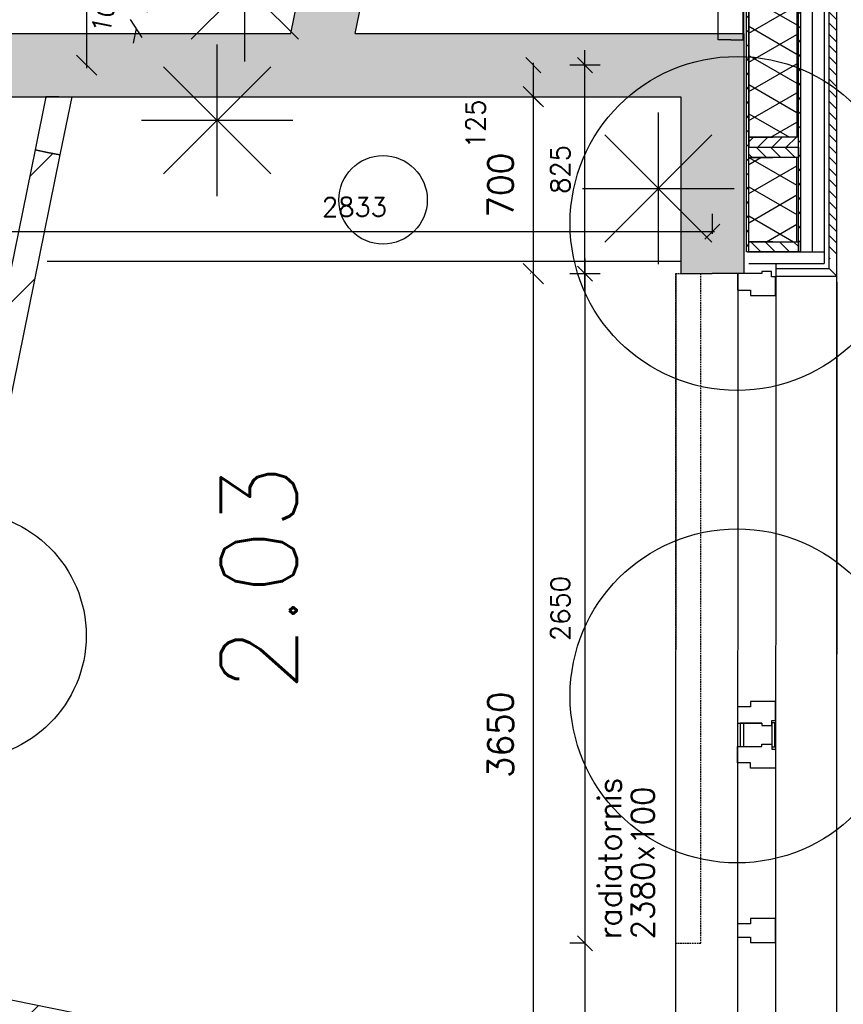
# Model space of a CAD drawing. Extents: x 7198 to 172353, y -998 to 131648.
# Tile 55 of 66: x 38241 to 41501, y 85055 to 88952. Entities that reach past the tile are written whole.
import ezdxf
from ezdxf.enums import TextEntityAlignment as Align

# ---------------------------------------------------------------- set-up
doc = ezdxf.new("R2010")
doc.units = 0
doc.header["$LTSCALE"] = 50
doc.header["$MEASUREMENT"] = 0
doc.header["$PDSIZE"] = -1
doc.linetypes.add('HIDDEN2', pattern=[0.1875, 0.125, -0.0625])
doc.layers.get('0').update_dxf_attribs({"linetype": 'CONTINUOUS'})
doc.layers.get('DEFPOINTS').update_dxf_attribs({"linetype": 'CONTINUOUS'})
for name, color, linetype in [('00', 7, 'CONTINUOUS'), ('_DETAILNUMMERS', 4, 'CONTINUOUS'), ('_DETAILNUMMERSTEKST', 4, 'CONTINUOUS'), ('A--01A1_ACEER', 1, 'CONTINUOUS'), ('A--A21--_F-23-', 9, 'CONTINUOUS'), ('A--A21--_F12--', 7, 'CONTINUOUS'), ('A--A21--_F123-', 9, 'CONTINUOUS'), ('A--A22--_F123-', 9, 'CONTINUOUS'), ('A--A25--_F-2--', 9, 'CONTINUOUS'), ('A--A42--_F-23-', 9, 'CONTINUOUS'), ('A--L13A1_VLOEREN', 1, 'CONTINUOUS'), ('A--L21--', 3, 'CONTINUOUS'), ('A--L21--_F-2--', 7, 'CONTINUOUS'), ('A--L21--_F12--', 7, 'CONTINUOUS'), ('A--L22--', 7, 'CONTINUOUS'), ('A--L22--_F-2--', 7, 'CONTINUOUS'), ('A--L22A2_BINNENWAND', 2, 'CONTINUOUS'), ('A--L22AC1_BINNENWAND', 1, 'HIDDEN2'), ('A--L25--', 7, 'CONTINUOUS'), ('A--L25--_F-23-', 7, 'CONTINUOUS'), ('A--L31--', 2, 'CONTINUOUS'), ('A--L31A1_BUITENKOZIJN', 1, 'CONTINUOUS'), ('A--L42--', 7, 'CONTINUOUS'), ('A--L42--_F-23-', 7, 'CONTINUOUS'), ('A--L74--', 7, 'CONTINUOUS'), ('A--L90--', 7, 'CONTINUOUS'), ('A--M$1A-_F123-', 1, 'CONTINUOUS'), ('A--T$1A-_F123-_RNR', 4, 'CONTINUOUS'), ('TEKST_KOZIJNMERK', 2, 'CONTINUOUS'), ('X--LR---_CP', 7, 'CONTINUOUS')]:
    doc.layers.add(name, color=color, linetype=linetype)
doc.layers.add('bruto vloeroppervlak', color=3, linetype='CONTINUOUS', plot=False)
doc.styles.add('ALFA-0_25', font='ROMANS')
doc.styles.add('B-01', font='SIMPLEX.SHX', dxfattribs={"width": 0.8, "height": 4.5})
doc.styles.add('HIEMSTRA', font='romans.shx')
doc.dimstyles.get("Standard").update_dxf_attribs({"dimscale": 40, "dimtxt": 2.5, "dimasz": 2, "dimexe": 0.3, "dimexo": 0.3, "dimgap": 2, "dimtad": 1, "dimdec": 0, "dimzin": 0, "dimdsep": 46, "dimtxsty": 'HIEMSTRA', "dimblk1": 'OBLIQUE', "dimblk2": 'OBLIQUE', "dimsah": 1, "dimcen": -0.09, "dimdle": 0.3, "dimse1": 1, "dimclrd": 2, "dimclre": 2, "dimclrt": 3, "dimadec": 0, "dimazin": 0, "dimtfac": 1, "dimtdec": 4, "dimtofl": 0, "dimtmove": 2, "dimatfit": 3, "dimldrblk": 'OBLIQUE', "dimfxl": 1, "dimtvp": 625, "dimtolj": 1, "dimtzin": 0, "dimarcsym": 0})
doc.dimstyles.new('STANDARD$0', dxfattribs={"dimscale": 50, "dimtxt": 2.5, "dimasz": 2, "dimexe": 2, "dimexo": 0, "dimgap": 2, "dimtad": 1, "dimdec": 0, "dimzin": 0, "dimdsep": 46, "dimtxsty": 'ALFA-0_25', "dimblk1": 'OBLIQUE', "dimblk2": 'OBLIQUE', "dimsah": 1, "dimcen": -3, "dimdle": 2, "dimclrd": 1, "dimclre": 1, "dimclrt": 2, "dimadec": 0, "dimazin": 0, "dimtfac": 0.666667, "dimtofl": 0, "dimtmove": 2, "dimatfit": 3, "dimldrblk": 'OBLIQUE', "dimfxl": 1, "dimtvp": 0.833333, "dimtolj": 1, "dimtzin": 0, "dimarcsym": 0})

# ---------------------------------------------------------------- blocks, each defined once
blk = doc.blocks.new('*U864')
at = {"layer": 'A--A22--_F123-', "linetype": 'Continuous'}
h = blk.add_hatch(dxfattribs=at)
h.set_pattern_fill('ALFALINE', color=256, scale=300, style=0)
h.set_pattern_definition([(45, (-37679.05, -85129.53), (-212.132, 212.132), [])])
h.paths.add_polyline_path([(0, 0), (59, 39), (1728.1, -301), (1678.1, -341.8), (1628.1, -382.7), (39, -59)])
at = {"layer": 'A--L22--_F-2--', "color": 3, "linetype": 'Continuous'}
for points in [[(59, 39), (59, 39), (1728.1, -301), (1728.1, -301)], [(39, -59), (39, -59), (1628.1, -382.7), (1628.1, -382.7)]]:
    blk.add_lwpolyline(points, dxfattribs=at)
blk = doc.blocks.new('*U841')
at = {"layer": 'A--A22--_F123-', "linetype": 'Continuous'}
h = blk.add_hatch(dxfattribs=at)
h.set_pattern_fill('ALFALINE', color=256, scale=300, style=0)
h.set_pattern_definition([(45, (-38395.54, -88646.86), (-212.132, 212.132), [])])
h.paths.add_polyline_path([(0, 0), (51, 0), (4.2, -229.9), (-44.8, -220), (-93.8, -210), (-51, 0)])
at = {"layer": 'A--L22--_F-2--', "color": 3, "linetype": 'Continuous'}
for points in [[(0, 0), (-51, 0), (-93.8, -210), (-44.8, -220)], [(0, 0), (51, 0), (4.2, -229.9), (-44.8, -220)]]:
    blk.add_lwpolyline(points, dxfattribs=at)
blk = doc.blocks.new('*U816')
at = {"layer": 'A--A22--_F123-', "linetype": 'Continuous'}
h = blk.add_hatch(dxfattribs=at)
h.set_pattern_fill('ALFALINE', color=256, scale=300, style=0)
h.set_pattern_definition([(45, (-41055.05, -88871.86), (-212.132, 212.132), [])])
h.paths.add_polyline_path([(0, 0), (-50, 0), (-50, 5179.8), (0, 5229.8), (50, 5279.8), (50, 0)])
at = {"layer": 'A--L22--_F-2--', "color": 3, "linetype": 'Continuous'}
for points in [[(0, 0), (50, 0), (50, 5279.8), (50, 5279.8)], [(0, 0), (-50, 0), (-50, 5179.8), (-50, 5179.8)]]:
    blk.add_lwpolyline(points, dxfattribs=at)
blk = doc.blocks.new('*U780')
at = {"layer": 'A--A21--_F123-', "linetype": 'Continuous'}
blk.add_hatch(color=256, dxfattribs=at).paths.add_polyline_path([(0, 0), (153, 125), (1691.1, 125), (1566.1, 0), (1441.1, -125), (0, -125)])
at = {"layer": 'A--A21--_F12--', "color": 8}
for points in [[(0, 0), (153, 125), (1566.1, 0), (1691.1, 125)], [(1566.1, 0), (1441.1, -125), (0, 0), (0, -125)]]:
    blk.add_solid(points, dxfattribs=at)
at = {"layer": 'A--L21--_F12--', "color": 3, "linetype": 'Continuous'}
for points in [[(153, 125), (153, 125), (1691.1, 125), (1691.1, 125)], [(0, -125), (0, -125), (1441.1, -125), (1441.1, -125)]]:
    blk.add_lwpolyline(points, dxfattribs=at)
blk = doc.blocks.new('*U779')
at = {"layer": 'A--A21--_F123-', "linetype": 'Continuous'}
blk.add_hatch(color=256, dxfattribs=at).paths.add_polyline_path([(0, 0), (0, 125), (1164.5, 125), (1266.6, 0), (1266.6, -125), (0, -125)])
at = {"layer": 'A--A21--_F12--', "color": 8}
for points in [[(0, 0), (0, 125), (1266.6, 0), (1164.5, 125)], [(1266.6, 0), (1266.6, -125), (0, 0), (0, -125)]]:
    blk.add_solid(points, dxfattribs=at)
at = {"layer": 'A--L21--_F12--', "color": 3, "linetype": 'Continuous'}
for points in [[(0, 0), (0, 125), (1164.5, 125), (1164.5, 125)], [(0, 0), (0, -125), (1266.6, -125), (1266.6, -125)]]:
    blk.add_lwpolyline(points, dxfattribs=at)
blk = doc.blocks.new('*U778')
at = {"layer": 'A--A21--_F123-', "linetype": 'Continuous'}
blk.add_hatch(color=256, dxfattribs=at).paths.add_polyline_path([(0, 0), (125, 125), (125, -825), (0, -825), (-125, -825), (-125, -125)])
at = {"layer": 'A--A21--_F12--', "color": 8}
for points in [[(0, 0), (125, 125), (0, -825), (125, -825)], [(0, -825), (-125, -825), (0, 0), (-125, -125)]]:
    blk.add_solid(points, dxfattribs=at)
at = {"layer": 'A--L21--_F12--', "color": 3, "linetype": 'Continuous'}
for points in [[(125, 125), (125, 125), (125, -825), (0, -825)], [(-125, -125), (-125, -125), (-125, -825), (0, -825)]]:
    blk.add_lwpolyline(points, dxfattribs=at)
blk = doc.blocks.new('*U776')
at = {"layer": 'A--A21--_F123-', "linetype": 'Continuous'}
blk.add_hatch(color=256, dxfattribs=at).paths.add_polyline_path([(0, 0), (-102.1, 125), (-12.2, 566.3), (110.3, 541.4), (232.8, 516.4), (153, 125)])
at = {"layer": 'A--A21--_F12--', "color": 8}
for points in [[(0, 0), (-102.1, 125), (110.3, 541.4), (-12.2, 566.3)], [(110.3, 541.4), (232.8, 516.4), (0, 0), (153, 125)]]:
    blk.add_solid(points, dxfattribs=at)
at = {"layer": 'A--L21--_F12--', "color": 3, "linetype": 'Continuous'}
for points in [[(-102.1, 125), (-102.1, 125), (-12.2, 566.3), (110.3, 541.4)], [(153, 125), (153, 125), (232.8, 516.4), (110.3, 541.4)]]:
    blk.add_lwpolyline(points, dxfattribs=at)
blk = doc.blocks.new('*U767')
at = {"layer": 'A--A22--_F123-', "linetype": 'Continuous'}
h = blk.add_hatch(dxfattribs=at)
h.set_pattern_fill('ALFALINE', color=256, scale=300, style=0)
h.set_pattern_definition([(45, (-38350.73, -88426.9), (-212.132, 212.132), [])])
h.paths.add_polyline_path([(0, 0), (49, -10), (-340.8, -1923.8), (-389.8, -1913.8), (-438.8, -1903.8), (-49, 10)])
at = {"layer": 'A--L22--_F-2--', "color": 3, "linetype": 'Continuous'}
for points in [[(0, 0), (-49, 10), (-438.8, -1903.8), (-389.8, -1913.8)], [(0, 0), (49, -10), (-340.8, -1923.8), (-389.8, -1913.8)]]:
    blk.add_lwpolyline(points, dxfattribs=at)
blk = doc.blocks.new('_OBLIQUE')
at = {"color": 0, "linetype": 'ByBlock'}
blk.add_line((-0.5, -0.5), (0.5, 0.5), dxfattribs=at)
blk = doc.blocks.new('*D216')
at = {"layer": 'A--M$1A-_F123-', "color": 2, "linetype": 'Continuous', "lineweight": -2, "transparency": 16777216}
for p, q in [((38505.3, 90224.9), (38505.3, 88759.9)), ((38517.3, 88771.9), (38517.3, 88771.9))]:
    blk.add_line(p, q, dxfattribs=at)
at = {"layer": 'DEFPOINTS', "color": 0, "linetype": 'Continuous', "transparency": 16777216}
for p in [(38505.3, 90212.9), (38505.3, 88771.9), (38505.3, 88771.9)]:
    blk.add_point(p, dxfattribs=at)
at = {"layer": 'A--M$1A-_F123-', "color": 2, "linetype": 'Continuous', "lineweight": -2, "transparency": 16777216, "xscale": 80, "yscale": 80, "zscale": 80}
for p, rotation in [((38505.3, 90212.9), 90), ((38505.3, 88771.9), 270)]:
    blk.add_blockref('_OBLIQUE', p, dxfattribs=dict(at, rotation=rotation))
at = {"layer": 'A--M$1A-_F123-', "color": 3, "linetype": 'Continuous', "transparency": 16777216, "insert": (38375.3, 89492.4), "char_height": 100, "attachment_point": 5, "rotation": 90, "style": 'HIEMSTRA'}
blk.add_mtext('\\A1;1441', dxfattribs=at)
blk = doc.blocks.new('*D250')
at = {"color": 2, "linetype": 'ByBlock', "transparency": 16777216}
for p, q in [((40746.9, 87946.9), (40745.2, 87946.9)), ((40757.2, 84284.9), (40757.2, 87958.9))]:
    blk.add_line(p, q, dxfattribs=at)
at = {"layer": 'DEFPOINTS', "color": 0, "linetype": 'ByBlock', "transparency": 16777216}
for p in [(40757.2, 87946.9), (40758.9, 87946.9), (40758.9, 84296.9)]:
    blk.add_point(p, dxfattribs=at)
at = {"color": 2, "linetype": 'ByBlock', "transparency": 16777216, "xscale": 80, "yscale": 80, "zscale": 80}
for p, rotation in [((40757.2, 87946.9), 90), ((40757.2, 84296.9), 270)]:
    blk.add_blockref('_OBLIQUE', p, dxfattribs=dict(at, rotation=rotation))
at = {"color": 3, "linetype": 'ByBlock', "transparency": 16777216, "insert": (40627.2, 86121.9), "char_height": 100, "attachment_point": 5, "rotation": 90, "style": 'HIEMSTRA'}
blk.add_mtext('\\A1;3650', dxfattribs=at)
blk = doc.blocks.new('*D252')
at = {"color": 2, "linetype": 'ByBlock', "transparency": 16777216}
blk.add_line((40757.2, 87934.9), (40757.2, 88658.9), dxfattribs=at)
at = {"layer": 'DEFPOINTS', "color": 0, "linetype": 'ByBlock', "transparency": 16777216}
for p in [(40757.2, 88646.9), (40757.2, 88646.9), (40757.2, 87946.9)]:
    blk.add_point(p, dxfattribs=at)
at = {"color": 2, "linetype": 'ByBlock', "transparency": 16777216, "xscale": 80, "yscale": 80, "zscale": 80}
for p, rotation in [((40757.2, 88646.9), 90), ((40757.2, 87946.9), 270)]:
    blk.add_blockref('_OBLIQUE', p, dxfattribs=dict(at, rotation=rotation))
at = {"color": 3, "linetype": 'ByBlock', "transparency": 16777216, "insert": (40627.2, 88296.9), "char_height": 100, "attachment_point": 5, "rotation": 90, "style": 'HIEMSTRA'}
blk.add_mtext('\\A1;700', dxfattribs=at)
blk = doc.blocks.new('NH40_196')
at = {"layer": 'A--A25--_F-2--'}
h = blk.add_hatch(dxfattribs=at)
h.set_pattern_fill('ALFALINE', color=256, scale=40, style=0, pattern_type=2)
h.set_pattern_definition([(45, (-6, 0), (-28.284, 28.284), [])])
h.paths.add_polyline_path([(0, 0), (0, 196), (40, 196), (40, 0)])
at = {"layer": 'A--L25--_F-23-', "color": 2, "linetype": 'Continuous'}
blk.add_lwpolyline([(0, 0), (0, 196), (40, 196), (40, 0)], close=True, dxfattribs=at)
at = {"layer": 'X--LR---_CP'}
for p in [(0, 0), (0, 0), (40, 0)]:
    blk.add_point(p, dxfattribs=at)
blk = doc.blocks.new('*U631')
at = {"layer": 'A--A21--_F-23-', "linetype": 'Continuous'}
h = blk.add_hatch(dxfattribs=at)
h.set_pattern_fill('ALFAISO', color=256, scale=100, angle=270, style=0)
h.set_pattern_definition([(330, (-50, 9e-15), (50, 86.603), []), (30, (-50, 9e-15), (-50, 86.603), [])])
h.paths.add_polyline_path([(0, 0), (95, 0), (95, -840), (0, -840), (-95, -840), (-95, 0)])
at = {"layer": 'A--L21--_F-2--', "color": 2, "linetype": 'Continuous'}
for points in [[(0, 0), (-95, 0), (-95, -840), (0, -840)], [(0, 0), (95, 0), (95, -840), (0, -840)]]:
    blk.add_lwpolyline(points, dxfattribs=at)
blk = doc.blocks.new('*U629')
at = {"layer": 'A--A42--_F-23-', "linetype": 'Continuous'}
h = blk.add_hatch(dxfattribs=at)
h.set_pattern_fill('ALFALINE', color=256, scale=40, style=0)
h.set_pattern_definition([(45, (-41328.13, -88032.86), (-28.284271, 28.284271), [])])
h.paths.add_polyline_path([(0, 0), (-5, 0), (-5, 2204.1), (0, 2204.1), (5, 2204.1), (5, 0)])
at = {"layer": 'A--L42--_F-23-', "color": 2, "linetype": 'Continuous'}
for points in [[(0, 0), (-5, 0), (-5, 2204.1), (0, 2204.1)], [(0, 0), (5, 0), (5, 2204.1), (0, 2204.1)]]:
    blk.add_lwpolyline(points, dxfattribs=at)
blk = doc.blocks.new('*U628')
at = {"layer": 'A--A42--_F-23-', "linetype": 'Continuous'}
h = blk.add_hatch(dxfattribs=at)
h.set_pattern_fill('ALFALINE', color=256, scale=40, style=0)
h.set_pattern_definition([(45, (-41122.13, -88032.86), (-28.284271, 28.284271), [])])
h.paths.add_polyline_path([(0, 0), (-5, 0), (-5, 2204), (0, 2204), (5, 2204), (5, 0)])
at = {"layer": 'A--L42--_F-23-', "color": 2, "linetype": 'Continuous'}
for points in [[(0, 0), (-5, 0), (-5, 2204), (0, 2204)], [(0, 0), (5, 0), (5, 2204), (0, 2204)]]:
    blk.add_lwpolyline(points, dxfattribs=at)
blk = doc.blocks.new('*U627')
at = {"layer": 'A--A21--_F-23-', "linetype": 'Continuous'}
h = blk.add_hatch(dxfattribs=at)
h.set_pattern_fill('ALFAISO', color=256, scale=100, angle=90, style=0)
h.set_pattern_definition([(150, (50, -3e-15), (-50, -86.603), []), (210, (50, -3e-15), (50, -86.603), [])])
h.paths.add_polyline_path([(0, 0), (-95, 0), (-95, 334), (0, 334), (95, 334), (95, 0)])
at = {"layer": 'A--L21--_F-2--', "color": 2, "linetype": 'Continuous'}
for points in [[(0, 0), (-95, 0), (-95, 334), (0, 334)], [(0, 0), (95, 0), (95, 334), (0, 334)]]:
    blk.add_lwpolyline(points, dxfattribs=at)
blk = doc.blocks.new('*D385')
at = {"layer": 'A--M$1A-_F123-', "color": 2, "linetype": 'Continuous', "lineweight": -2, "transparency": 16777216}
for p, q in [((40982.2, 88183.3), (40982.2, 88104.2)), ((38140.4, 88113.2), (40991.2, 88113.2))]:
    blk.add_line(p, q, dxfattribs=at)
at = {"layer": 'DEFPOINTS', "color": 0, "linetype": 'Continuous', "transparency": 16777216}
for p in [(38149.4, 88192.3), (40982.2, 88192.3), (40982.2, 88113.2)]:
    blk.add_point(p, dxfattribs=at)
at = {"layer": 'A--M$1A-_F123-', "color": 2, "linetype": 'Continuous', "lineweight": -2, "transparency": 16777216, "xscale": 60, "yscale": 60, "zscale": 60, "rotation": 180}
blk.add_blockref('_OBLIQUE', (38149.4, 88113.2), dxfattribs=at)
at = {"layer": 'A--M$1A-_F123-', "color": 2, "linetype": 'Continuous', "lineweight": -2, "transparency": 16777216, "xscale": 60, "yscale": 60, "zscale": 60}
blk.add_blockref('_OBLIQUE', (40982.2, 88113.2), dxfattribs=at)
at = {"layer": 'A--M$1A-_F123-', "color": 3, "linetype": 'Continuous', "transparency": 16777216, "insert": (39565.8, 88210.7), "char_height": 75, "attachment_point": 5, "style": 'HIEMSTRA'}
blk.add_mtext('\\A1;2833', dxfattribs=at)
blk = doc.blocks.new('*D386')
at = {"layer": 'A--M$1A-_F123-', "color": 2, "linetype": 'Continuous', "lineweight": -2, "transparency": 16777216}
for p, q in [((38722.6, 89017.2), (38734.6, 89076)), ((38768.1, 89007.9), (38713.8, 89019)), ((38702.2, 88917.3), (38690.3, 88858.5))]:
    blk.add_line(p, q, dxfattribs=at)
at = {"layer": 'DEFPOINTS', "color": 0, "linetype": 'Continuous', "transparency": 16777216}
for p in [(38722.6, 89017.2), (38777, 89006.1), (38756.6, 88906.2)]:
    blk.add_point(p, dxfattribs=at)
at = {"layer": 'A--M$1A-_F123-', "color": 2, "linetype": 'Continuous', "lineweight": -2, "transparency": 16777216, "xscale": 60, "yscale": 60, "zscale": 60}
for p, rotation in [((38722.6, 89017.2), 258.486290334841), ((38702.2, 88917.3), 78.486290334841)]:
    blk.add_blockref('_OBLIQUE', p, dxfattribs=dict(at, rotation=rotation))
at = {"layer": 'A--M$1A-_F123-', "color": 3, "linetype": 'Continuous', "transparency": 16777216, "insert": (38578.7, 88994.5), "char_height": 75, "attachment_point": 5, "rotation": 78.4863, "style": 'HIEMSTRA'}
blk.add_mtext('\\A1;102', dxfattribs=at)
blk = doc.blocks.new('*D387')
at = {"color": 1, "linetype": 'ByBlock', "transparency": 16777216}
for p, q in [((40478.2, 87886.7), (40478.2, 88831.9)), ((40538.6, 88771.9), (40418.2, 88771.9)), ((40538.6, 87946.7), (40418.2, 87946.7))]:
    blk.add_line(p, q, dxfattribs=at)
at = {"layer": 'DEFPOINTS', "color": 0, "linetype": 'ByBlock', "transparency": 16777216}
for p in [(40478.2, 88771.9), (40538.6, 88771.9), (40538.6, 87946.7)]:
    blk.add_point(p, dxfattribs=at)
at = {"color": 1, "linetype": 'ByBlock', "transparency": 16777216, "xscale": 60, "yscale": 60, "zscale": 60}
for p, rotation in [((40478.2, 88771.9), 90), ((40478.2, 87946.7), 270)]:
    blk.add_blockref('_OBLIQUE', p, dxfattribs=dict(at, rotation=rotation))
at = {"color": 2, "linetype": 'ByBlock', "transparency": 16777216, "insert": (40380.7, 88359.3), "char_height": 75, "attachment_point": 5, "rotation": 90, "style": 'ALFA-0_25'}
blk.add_mtext('\\A1;825', dxfattribs=at)
blk = doc.blocks.new('*D388')
at = {"color": 1, "linetype": 'ByBlock', "transparency": 16777216}
for p, q in [((40478.2, 88006.7), (40478.2, 85236.7)), ((40478.2, 87946.7), (40418.2, 87946.7)), ((40478.2, 85296.7), (40418.2, 85296.7))]:
    blk.add_line(p, q, dxfattribs=at)
at = {"layer": 'DEFPOINTS', "color": 0, "linetype": 'ByBlock', "transparency": 16777216}
for p in [(40478.2, 87946.7), (40478.2, 85296.7), (40478.2, 85296.7)]:
    blk.add_point(p, dxfattribs=at)
at = {"color": 1, "linetype": 'ByBlock', "transparency": 16777216, "xscale": 60, "yscale": 60, "zscale": 60}
for p, rotation in [((40478.2, 87946.7), 90), ((40478.2, 85296.7), 270)]:
    blk.add_blockref('_OBLIQUE', p, dxfattribs=dict(at, rotation=rotation))
at = {"color": 2, "linetype": 'ByBlock', "transparency": 16777216, "insert": (40380.7, 86621.7), "char_height": 75, "attachment_point": 5, "rotation": 90, "style": 'ALFA-0_25'}
blk.add_mtext('\\A1;2650', dxfattribs=at)
blk = doc.blocks.new('*D389')
at = {"color": 1, "linetype": 'ByBlock', "transparency": 16777216}
for p, q in [((40478.2, 85356.7), (40478.2, 82986.9)), ((40478.2, 85296.7), (40418.2, 85296.7)), ((40478.2, 83046.9), (40538.2, 83046.9))]:
    blk.add_line(p, q, dxfattribs=at)
at = {"layer": 'DEFPOINTS', "color": 0, "linetype": 'ByBlock', "transparency": 16777216}
for p in [(40478.2, 85296.7), (40478.2, 83046.9), (40478.2, 83046.9)]:
    blk.add_point(p, dxfattribs=at)
at = {"color": 1, "linetype": 'ByBlock', "transparency": 16777216, "xscale": 60, "yscale": 60, "zscale": 60}
for p, rotation in [((40478.2, 85296.7), 90), ((40478.2, 83046.9), 270)]:
    blk.add_blockref('_OBLIQUE', p, dxfattribs=dict(at, rotation=rotation))
at = {"color": 2, "linetype": 'ByBlock', "transparency": 16777216, "insert": (40380.6, 84418.2), "char_height": 75, "attachment_point": 5, "rotation": 90, "style": 'ALFA-0_25'}
blk.add_mtext('\\A1;2250', dxfattribs=at)
blk = doc.blocks.new('*D390')
at = {"layer": 'A--M$1A-_F123-', "color": 2, "linetype": 'Continuous', "lineweight": -2, "transparency": 16777216}
blk.add_line((40274.1, 88637.9), (40274.1, 88780.9), dxfattribs=at)
at = {"layer": 'DEFPOINTS', "color": 0, "linetype": 'Continuous', "transparency": 16777216}
for p in [(40274.1, 88771.9), (40274.1, 88771.9), (40274.1, 88646.9)]:
    blk.add_point(p, dxfattribs=at)
at = {"layer": 'A--M$1A-_F123-', "color": 2, "linetype": 'Continuous', "lineweight": -2, "transparency": 16777216, "xscale": 60, "yscale": 60, "zscale": 60}
for p, rotation in [((40274.1, 88771.9), 90), ((40274.1, 88646.9), 270)]:
    blk.add_blockref('_OBLIQUE', p, dxfattribs=dict(at, rotation=rotation))
at = {"layer": 'A--M$1A-_F123-', "color": 3, "linetype": 'Continuous', "transparency": 16777216, "insert": (40045, 88539.4), "char_height": 75, "attachment_point": 5, "rotation": 90, "style": 'HIEMSTRA'}
blk.add_mtext('\\A1;125', dxfattribs=at)
blk = doc.blocks.new('DETAILNR')
at = {"layer": '_DETAILNUMMERS'}
blk.add_circle((32.9, -23.2), 490.7, dxfattribs=at)
at = {"layer": 'X--LR---_CP'}
blk.add_point((0, 0), dxfattribs=at)
at = {"layer": '_DETAILNUMMERSTEKST', "style": 'ALFA-0_25'}
blk.add_attdef('DETAILNR', text='', height=200, rotation=90, dxfattribs=at).set_placement((-618.4, 223.8), align=Align.RIGHT)
blk = doc.blocks.new('fijn_schuurwerk')
at = {"layer": '00', "color": 4}
for p, q in [((-0.000025, 300), (-0.000025, -300)), ((-212.132075, 212.132), (212.132025, -212.132)), ((-212.131875, -212.132), (212.132025, 212.13215)), ((-299.999975, 0), (299.999975, 0))]:
    blk.add_line(p, q, dxfattribs=at)

msp = doc.modelspace()

# ---------------------------------------------------------------- hatches: boundary and pattern name
at = {"layer": 'A--01A1_ACEER', "linetype": 'Continuous'}
h = msp.add_hatch(dxfattribs=at)
h.set_pattern_fill('ANSI31', color=256, scale=250, angle=90, style=0)
h.set_pattern_definition([(135, (36452.452, 57160.74), (-22.097087, -22.097087), [])])
h.paths.add_polyline_path([(41445.1, 88005.9), (41445.1, 95795.4), (41475.1, 95795.4), (41475.1, 88005.9)])

# ---------------------------------------------------------------- linework, layer by layer
at = {"layer": '_DETAILNUMMERS'}
for centre in [(41080.1, 88145.6), (41080.1, 86275.8)]:
    msp.add_circle(centre, 660.8, dxfattribs=at)
at = {"layer": 'A--01A1_ACEER'}
msp.add_line((41178.5, 86167.8), (41107.5, 86167.9), dxfattribs=at)
at = {"layer": 'A--L13A1_VLOEREN'}
msp.add_line((41107.1, 88871.9), (41107.1, 94816), dxfattribs=at)
at = {"layer": 'A--L21--'}
for p, q in [((41475.1, 87936.9, 0), (41475.1, 95825.4, -0.4)), ((41445.1, 87966.9, 0), (41445.1, 95795.4, -0.4)), ((41233.1, 87966.9), (41445.1, 87966.9)), ((41445.1, 87966.9, 0), (41475.1, 87936.9)), ((41233.1, 87936.9), (41475.1, 87936.9))]:
    msp.add_line(p, q, dxfattribs=at)
at = {"layer": 'A--L22A2_BINNENWAND', "color": 2, "linetype": 'Continuous'}
for p, q in [((41425.8, 95775.4), (41425.1, 87986.9)), ((41379.1, 88032.9), (41379.1, 95729.4)), ((41127.1, 88032.9), (41425.1, 88032.9)), ((41127.1, 87986.9), (41425.1, 87986.9))]:
    msp.add_line(p, q, dxfattribs=at)
at = {"layer": 'A--L22A2_BINNENWAND'}
for p, q in [((40837.3, 87946.9), (40835.9, 84296.9)), ((41475.2, 87913.6, 0), (41474, 84327, 0))]:
    msp.add_line(p, q, dxfattribs=at)
at = {"layer": 'A--L22AC1_BINNENWAND'}
msp.add_lwpolyline([(40836.3, 85296.7), (40936.3, 85296.7), (40936.3, 87946.7), (40836.3, 87946.7)], close=True, dxfattribs=at)
at = {"layer": 'A--L31--', "color": 2, "linetype": 'Continuous'}
for p, q in [((41092.5, 86167.9), (41092.5, 86075.8)), ((41107.5, 86167.9), (41092.5, 86167.9)), ((41107.5, 86075.8), (41107.5, 86167.9)), ((41217.5, 86168.8), (41217.5, 86074.8)), ((41229.5, 86168.8), (41217.5, 86168.8)), ((41229.5, 86074.8), (41229.5, 86168.8)), ((41092.5, 86075.8), (41107.5, 86075.8)), ((41217.5, 86074.8), (41229.5, 86074.8))]:
    msp.add_line(p, q, dxfattribs=at)
for points in [[(41082.1, 87946.9), (41082.1, 87881.9), (41133.1, 87881.9), (41133.1, 87860.9), (41232.1, 87860.9), (41232.1, 87933.9), (41217.1, 87933.9), (41217.1, 87955.9), (41178.1, 87955.9), (41178.1, 87946.9)], [(41232.5, 86253.8), (41133.5, 86253.9), (41133.5, 86232.9), (41082.5, 86232.9), (41082.5, 86167.9), (41178.5, 86167.8), (41178.5, 86158.9), (41217.5, 86158.9), (41217.5, 86178.8), (41232.5, 86178.8)], [(41232.5, 85989.8), (41133.5, 85989.9), (41133.5, 86010.9), (41082.5, 86010.9), (41082.5, 86075.8), (41178.5, 86075.8), (41178.5, 86084.8), (41217.5, 86084.8), (41217.5, 86064.8), (41232.5, 86064.8)], [(41082.1, 85374.3), (41082.1, 85321.3), (41133.1, 85321.3), (41133.1, 85300.3), (41232.1, 85300.4), (41232.1, 85373.4), (41232.1, 85395.4), (41217.1, 85395.4), (41133.1, 85395.3), (41133.1, 85374.3)]]:
    msp.add_lwpolyline(points, close=True, dxfattribs=at)
at = {"layer": 'A--L31A1_BUITENKOZIJN'}
for p, q in [((41233.1, 87986.9), (41232.1, 84382.8)), ((41083.1, 87946.9), (41082.1, 84361.8))]:
    msp.add_line(p, q, dxfattribs=at)
at = {"layer": 'A--L74--'}
msp.add_line((38349.9, 87996.9), (40857.1, 87996.9), dxfattribs=at)
msp.add_circle((39678.8, 88238.9), 175, dxfattribs=at)
at = {"layer": 'bruto vloeroppervlak'}
msp.add_lwpolyline([(37015, 39956.9), (37015, 65058.9), (37015, 65064), (38858.3, 65471.4), (38858.3, 65980.5), (37015, 65581.4), (37015, 69465.4), (37419, 69465.4), (37419, 73608.9), (41475.1, 73608.9), (41475.1, 95825.4), (40696.3, 95825.4), (40378.5, 94273.3), (40356.8, 94273.3), (40356.8, 94276.3), (39303.2, 94276.3), (39303.2, 94625.3), (39208.2, 94625.3), (39208.2, 94545.4), (31405, 94549.7)], dxfattribs=at)
at = {"layer": 'X--LR---_CP', "linetype": 'Continuous'}
msp.add_point((41082.1, 87946.9), dxfattribs=at)

# ---------------------------------------------------------------- block references
at = {"layer": '00', "linetype": 'Continuous'}
ref = msp.add_blockref('DETAILNR', (37990, 86481.7), dxfattribs=dict(at, rotation=90))
ref.add_attrib('DETAILNR', 'ih18', dxfattribs={"layer": '_DETAILNUMMERSTEKST', "height": 200, "rotation": 90, "style": 'ALFA-0_25'}).set_placement((37729.6, 87677.9), align=Align.RIGHT)
at = {"layer": 'A--L21--', "linetype": 'Continuous'}
for name, p in [('*U776', (39416, 88771.9)), ('*U631', (41222.1, 89326.9)), ('*U779', (38149.4, 88771.9)), ('*U780', (39416, 88771.9)), ('*U778', (40982.1, 88771.9)), ('*U841', (38395.5, 88646.9)), ('*U767', (38350.7, 88426.9)), ('*U627', (41222.1, 88072.9)), ('*U864', (37679.1, 85129.5))]:
    msp.add_blockref(name, p, dxfattribs=at)
at = {"layer": 'A--L22--'}
msp.add_blockref('*U816', (41055, 88871.9), dxfattribs=at)
at = {"layer": 'A--L25--', "xscale": -1, "rotation": 270}
msp.add_blockref('NH40_196', (41127.1, 88446.9), dxfattribs=at)
at = {"layer": 'A--L25--', "rotation": 270}
for p in [(41127.1, 88446.9), (41127.1, 88072.9)]:
    msp.add_blockref('NH40_196', p, dxfattribs=at)
at = {"layer": 'A--L42--'}
for name, p in [('*U628', (41122.1, 88032.9)), ('*U629', (41328.1, 88032.9))]:
    msp.add_blockref(name, p, dxfattribs=at)
at = {"layer": 'A--L90--', "rotation": 90}
for p in [(39131.5, 89086.5), (39022.1, 88553.8), (40768.7, 88284.1)]:
    msp.add_blockref('fijn_schuurwerk', p, dxfattribs=at)

# ---------------------------------------------------------------- texts
at = {"layer": 'A--T$1A-_F123-_RNR', "style": 'ALFA-0_25'}
msp.add_text('2.03', height=300, rotation=90, dxfattribs=at).set_placement((39337.3, 86292.4))
at = {"layer": 'TEKST_KOZIJNMERK', "style": 'B-01'}
for s, p in [('radiatornis', (40621.4, 85312)), ('2380x100', (40751.9, 85312))]:
    msp.add_text(s, height=90, rotation=90, dxfattribs=at).set_placement(p)

# ---------------------------------------------------------------- dimensions: what is measured, and where the dimension line sits
at = {"layer": 'A--M$1A-_F123-', "linetype": 'Continuous'}
dim = msp.add_linear_dim(base=(38505.3, 88771.9), p1=(38505.3, 90212.9), p2=(38505.3, 88771.9), angle=90, dimstyle='Standard', dxfattribs=at)
dim.commit()
dim.dimension.update_dxf_attribs({"geometry": '*D216', "text_midpoint": (38375.3, 89492.4)})
dim = msp.add_aligned_dim(p1=(38756.6, 88906.2), p2=(38777, 89006.1), distance=55.5, dimstyle='Standard', override={"dimscale": 30}, dxfattribs=at)
dim.commit()
dim.dimension.update_dxf_attribs({"geometry": '*D386', "text_midpoint": (38578.7, 88994.5)})
for base, p1, p2, picture, middle in [((40478.2, 88771.9), (40538.6, 87946.7), (40538.6, 88771.9), '*D387', (40380.7, 88359.3)), ((40478.2, 85296.7), (40478.2, 87946.7), (40478.2, 85296.7), '*D388', (40380.7, 86621.7))]:
    dim = msp.add_linear_dim(base=base, p1=p1, p2=p2, angle=90, dimstyle='STANDARD$0', override={"dimscale": 30, "dimclrd": 1, "dimclre": 1, "dimclrt": 2}, dxfattribs=at)
    dim.commit()
    dim.dimension.update_dxf_attribs({"geometry": picture, "text_midpoint": middle})
for base, p1, p2, dimstyle, override, picture, middle in [((40274.1, 88771.9), (40274.1, 88646.9), (40274.1, 88771.9), 'Standard', {"dimscale": 30}, '*D390', (40045, 88539.4)), ((40478.2, 83046.9), (40478.2, 85296.7), (40478.2, 83046.9), 'STANDARD$0', {"dimscale": 30, "dimclrd": 1, "dimclre": 1, "dimclrt": 2}, '*D389', (40380.6, 84418.2))]:
    dim = msp.add_linear_dim(base=base, p1=p1, p2=p2, angle=90, dimstyle=dimstyle, override=override, dxfattribs=at)
    dim.commit()
    dim.dimension.update_dxf_attribs({"geometry": picture, "text_midpoint": middle, "dimtype": 160})
for base, p1, p2, picture, middle in [((40274.1, 88646.9), (40274.1, 87946.9), (40274.1, 88646.9), '*D252', (40144.1, 88296.9)), ((40274.1, 87946.9), (40275.9, 84296.9), (40275.9, 87946.9), '*D250', (40144.1, 86121.9))]:
    dim = msp.add_linear_dim(base=base, p1=p1, p2=p2, angle=90, dimstyle='Standard', dxfattribs=at)
    dim.commit()
    dim.dimension.update_dxf_attribs({"geometry": picture, "text_midpoint": middle, "insert": (-483.1, 0)})
dim = msp.add_linear_dim(base=(40982.2, 88113.2), p1=(38149.4, 88192.3), p2=(40982.2, 88192.3), dimstyle='Standard', override={"dimscale": 30}, dxfattribs=at)
dim.commit()
dim.dimension.update_dxf_attribs({"geometry": '*D385', "text_midpoint": (39565.8, 88210.7)})

doc.saveas('drawing.dxf')
